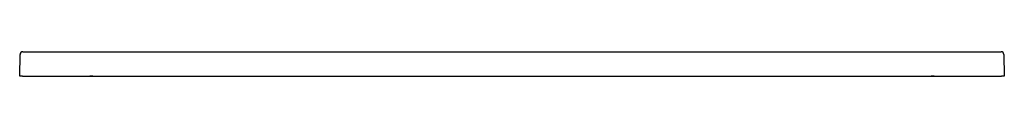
# Model space of a CAD drawing. Header units: millimetres. Extents: x 5157.02 to 5158.42, y 2635.43 to 2635.47.
import ezdxf

# ---------------------------------------------------------------- set-up
doc = ezdxf.new("R2010")
doc.units = ezdxf.units.MM
doc.layers.add('SANINDUSA', color=3, linetype='Continuous')

msp = doc.modelspace()

# ---------------------------------------------------------------- linework, layer by layer
at = {"layer": 'SANINDUSA'}
for p, q in [((5157.0228, 2635.4335), (5157.0233, 2635.4645)), ((5157.0273, 2635.4684), (5157.0361, 2635.4684)), ((5157.0361, 2635.4684), (5158.4106, 2635.4684)), ((5158.4106, 2635.4684), (5158.4194, 2635.4684)), ((5158.4234, 2635.4645), (5158.424, 2635.4335)), ((5157.0268, 2635.4335), (5157.0228, 2635.4335)), ((5157.0268, 2635.4335), (5158.42, 2635.4335)), ((5158.424, 2635.4335), (5158.42, 2635.4335))]:
    msp.add_line(p, q, dxfattribs=at)
at = {"layer": 'SANINDUSA', "linetype": 'Continuous'}
for p, q in [((5157.1268, 2635.4335), (5157.1228, 2635.4335)), ((5157.1268, 2635.4335), (5158.32, 2635.4335)), ((5158.324, 2635.4335), (5158.32, 2635.4335))]:
    msp.add_line(p, q, dxfattribs=at)
at = {"layer": 'SANINDUSA'}
for centre, start, end in [((5157.0273, 2635.4644), 89.4988, 178.9989), ((5158.4194, 2635.4644), 1.0011, 90.5012)]:
    msp.add_arc(centre, 0.004, start, end, dxfattribs=at)

doc.saveas('drawing.dxf')
